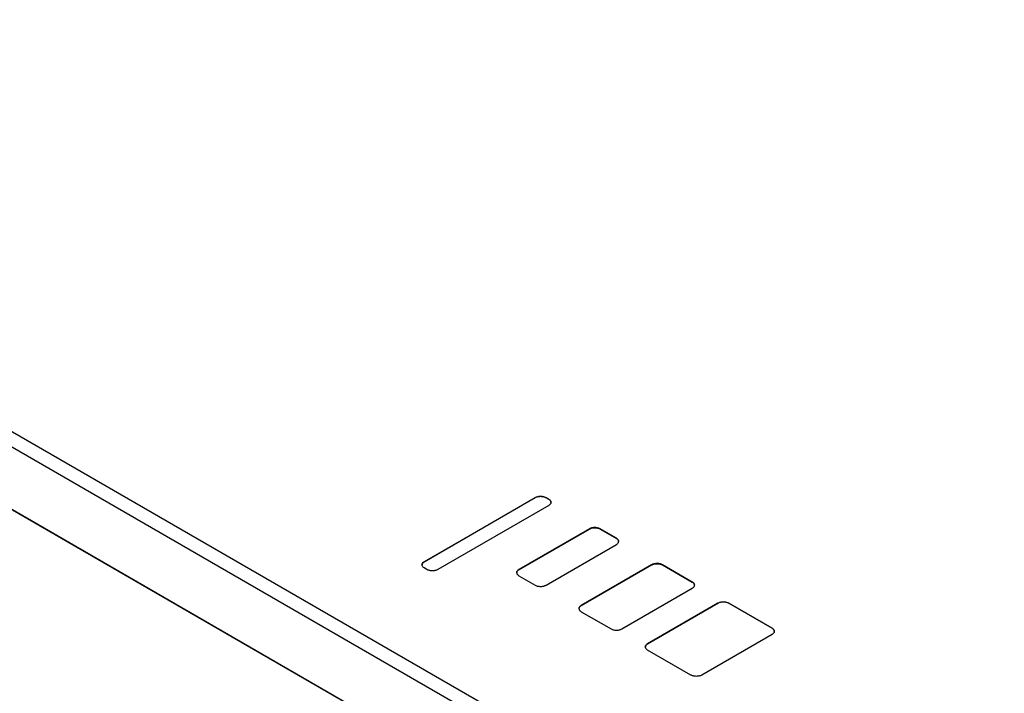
# Model space of a CAD drawing. Header units: millimetres. Extents: x 8 to 944, y 12 to 434.
# Tile 12 of 16: x 758 to 810, y 75 to 110. Entities that reach past the tile are written whole.
import ezdxf

# ---------------------------------------------------------------- set-up
doc = ezdxf.new("R2010")
doc.units = ezdxf.units.MM

msp = doc.modelspace()

# ---------------------------------------------------------------- linework, layer by layer
at = {"color": 7, "linetype": 'Continuous', "lineweight": 30}
for p, q in [((627.948, 163.643), (861.293, 28.936)), ((860.94, 28.323), (627.594, 163.031)), ((627.594, 159.765), (860.94, 25.057)), ((861.293, 24.853), (627.948, 159.56)), ((779.198, 81.961), (784.996, 85.309)), ((784.996, 85.3), (779.198, 81.953)), ((785.703, 84.9), (779.905, 81.553)), ((785.562, 85.309), (785.703, 85.227)), ((785.703, 85.219), (785.562, 85.3)), ((787.825, 83.676), (784.148, 81.553)), ((784.148, 81.545), (787.825, 83.668)), ((789.239, 83.186), (788.39, 83.676)), ((788.39, 83.668), (789.239, 83.178)), ((785.562, 80.737), (789.239, 82.859)), ((791.077, 81.798), (787.401, 79.675)), ((787.401, 79.667), (791.077, 81.79)), ((793.199, 80.9), (791.643, 81.798)), ((791.643, 81.79), (793.199, 80.892)), ((779.34, 81.553), (779.198, 81.635)), ((784.148, 81.227), (784.996, 80.737)), ((789.522, 78.451), (793.199, 80.574)), ((790.865, 77.675), (794.542, 79.798)), ((794.542, 79.79), (790.865, 77.667)), ((795.108, 79.798), (797.371, 78.492)), ((797.371, 78.483), (795.108, 79.79)), ((787.401, 79.349), (788.956, 78.451)), ((797.371, 78.165), (793.694, 76.042)), ((793.128, 76.042), (790.865, 77.349))]:
    msp.add_line(p, q, dxfattribs=at)
for points, knots in [([(943.304, 78.61), (942.506, 79.077), (939.312, 80.95), (933.721, 84.225), (926.532, 88.433), (919.342, 92.636), (912.153, 96.835), (904.963, 101.03), (897.773, 105.221), (890.584, 109.408), (883.394, 113.59), (876.204, 117.768), (869.015, 121.942), (861.825, 126.112), (854.635, 130.278), (847.445, 134.439), (840.256, 138.596), (833.066, 142.749), (825.876, 146.898), (818.686, 151.042), (811.497, 155.182), (804.307, 159.318), (797.117, 163.45), (789.928, 167.578), (782.738, 171.701), (775.548, 175.82), (768.359, 179.935), (761.169, 184.045), (753.979, 188.152), (746.79, 192.254), (739.6, 196.352), (732.41, 200.445), (726.577, 203.764), (723.139, 205.717), (722.098, 206.309)], [0, 0, 0, 0, 0.010819, 0.043321, 0.075823, 0.108325, 0.140828, 0.17333, 0.205832, 0.238334, 0.270836, 0.303338, 0.33584, 0.368343, 0.400845, 0.433347, 0.465849, 0.498351, 0.530853, 0.563355, 0.595858, 0.62836, 0.660862, 0.693364, 0.725866, 0.758368, 0.79087, 0.823373, 0.855875, 0.888377, 0.920879, 0.953381, 0.985883, 1, 1, 1, 1]), ([(784.996, 85.309), (785.019, 85.32), (785.064, 85.343), (785.145, 85.365), (785.23, 85.376), (785.31, 85.377), (785.383, 85.37), (785.448, 85.356), (785.509, 85.336), (785.544, 85.318), (785.562, 85.309)], [0, 0, 0, 0, 0.144287, 0.28406, 0.421617, 0.558475, 0.666385, 0.775279, 0.886061, 1, 1, 1, 1]), ([(785.562, 85.3), (785.539, 85.312), (785.494, 85.335), (785.414, 85.357), (785.329, 85.368), (785.248, 85.369), (785.175, 85.361), (785.11, 85.348), (785.049, 85.328), (785.014, 85.31), (784.996, 85.3)], [0, 0, 0, 0, 0.1442868, 0.2840598, 0.4216166, 0.5584748, 0.6663852, 0.7752789, 0.8860607, 1, 1, 1, 1]), ([(785.703, 85.227), (785.723, 85.214), (785.763, 85.188), (785.801, 85.141), (785.821, 85.092), (785.822, 85.046), (785.809, 85.004), (785.785, 84.966), (785.751, 84.931), (785.719, 84.911), (785.703, 84.9)], [0, 0, 0, 0, 0.144287, 0.28406, 0.421617, 0.558475, 0.666385, 0.775279, 0.886061, 1, 1, 1, 1]), ([(785.818, 85.056), (785.819, 85.063), (785.82, 85.083), (785.808, 85.116), (785.786, 85.153), (785.751, 85.188), (785.719, 85.209), (785.703, 85.219)], [0, 0, 0, 0, 0.117221, 0.332975, 0.550696, 0.772191, 1, 1, 1, 1]), ([(788.39, 83.676), (788.368, 83.687), (788.323, 83.71), (788.242, 83.732), (788.157, 83.744), (788.077, 83.744), (788.003, 83.737), (787.939, 83.723), (787.877, 83.703), (787.843, 83.685), (787.825, 83.676)], [0, 0, 0, 0, 0.144287, 0.28406, 0.421617, 0.558475, 0.666385, 0.775279, 0.886061, 1, 1, 1, 1]), ([(787.825, 83.668), (787.848, 83.679), (787.892, 83.702), (787.973, 83.724), (788.058, 83.735), (788.139, 83.736), (788.212, 83.728), (788.276, 83.715), (788.338, 83.695), (788.373, 83.677), (788.39, 83.668)], [0, 0, 0, 0, 0.144287, 0.28406, 0.421617, 0.558475, 0.666385, 0.775279, 0.886061, 1, 1, 1, 1]), ([(789.239, 82.859), (789.259, 82.873), (789.298, 82.898), (789.336, 82.945), (789.356, 82.994), (789.357, 83.041), (789.344, 83.083), (789.321, 83.12), (789.287, 83.156), (789.255, 83.176), (789.239, 83.186)], [0, 0, 0, 0, 0.1442868, 0.2840598, 0.4216166, 0.5584748, 0.6663852, 0.7752789, 0.8860607, 1, 1, 1, 1]), ([(789.239, 83.178), (789.259, 83.165), (789.299, 83.139), (789.336, 83.092), (789.355, 83.05), (789.354, 83.024), (789.354, 83.014)], [0, 0, 0, 0, 0.288662, 0.568294, 0.843492, 1, 1, 1, 1]), ([(779.198, 81.635), (779.178, 81.648), (779.139, 81.674), (779.101, 81.721), (779.081, 81.77), (779.08, 81.816), (779.093, 81.858), (779.116, 81.896), (779.15, 81.931), (779.182, 81.951), (779.198, 81.961)], [0, 0, 0, 0, 0.144287, 0.28406, 0.421617, 0.558475, 0.666385, 0.775279, 0.886061, 1, 1, 1, 1]), ([(779.198, 81.953), (779.178, 81.94), (779.139, 81.914), (779.101, 81.867), (779.082, 81.825), (779.083, 81.799), (779.083, 81.79)], [0, 0, 0, 0, 0.288662, 0.568294, 0.843492, 1, 1, 1, 1]), ([(791.643, 81.798), (791.62, 81.81), (791.576, 81.832), (791.495, 81.854), (791.41, 81.866), (791.329, 81.867), (791.256, 81.859), (791.191, 81.845), (791.13, 81.826), (791.095, 81.807), (791.077, 81.798)], [0, 0, 0, 0, 0.144287, 0.28406, 0.421617, 0.558475, 0.666385, 0.775279, 0.886061, 1, 1, 1, 1]), ([(791.077, 81.79), (791.1, 81.801), (791.145, 81.824), (791.226, 81.846), (791.311, 81.858), (791.391, 81.858), (791.464, 81.851), (791.529, 81.837), (791.59, 81.817), (791.625, 81.799), (791.643, 81.79)], [0, 0, 0, 0, 0.144287, 0.28406, 0.421617, 0.558475, 0.666385, 0.775279, 0.886061, 1, 1, 1, 1]), ([(779.905, 81.553), (779.882, 81.542), (779.838, 81.519), (779.757, 81.497), (779.672, 81.486), (779.591, 81.485), (779.518, 81.492), (779.454, 81.506), (779.392, 81.526), (779.357, 81.544), (779.34, 81.553)], [0, 0, 0, 0, 0.144287, 0.28406, 0.421617, 0.558475, 0.666385, 0.775279, 0.886061, 1, 1, 1, 1]), ([(784.148, 81.553), (784.128, 81.54), (784.088, 81.514), (784.051, 81.468), (784.031, 81.419), (784.029, 81.372), (784.042, 81.33), (784.066, 81.292), (784.1, 81.257), (784.132, 81.237), (784.148, 81.227)], [0, 0, 0, 0, 0.144287, 0.28406, 0.421617, 0.558475, 0.666385, 0.775279, 0.886061, 1, 1, 1, 1]), ([(784.033, 81.382), (784.032, 81.389), (784.031, 81.409), (784.043, 81.442), (784.066, 81.479), (784.1, 81.515), (784.132, 81.535), (784.148, 81.545)], [0, 0, 0, 0, 0.117221, 0.332975, 0.550696, 0.772191, 1, 1, 1, 1]), ([(793.199, 80.574), (793.219, 80.587), (793.258, 80.613), (793.296, 80.659), (793.316, 80.708), (793.317, 80.755), (793.304, 80.797), (793.281, 80.834), (793.246, 80.87), (793.215, 80.89), (793.199, 80.9)], [0, 0, 0, 0, 0.1442868, 0.2840598, 0.4216166, 0.5584748, 0.6663852, 0.7752789, 0.8860607, 1, 1, 1, 1]), ([(793.199, 80.892), (793.219, 80.879), (793.258, 80.853), (793.295, 80.806), (793.315, 80.764), (793.314, 80.738), (793.314, 80.728)], [0, 0, 0, 0, 0.288662, 0.568294, 0.843492, 1, 1, 1, 1]), ([(784.996, 80.737), (785.019, 80.725), (785.064, 80.703), (785.145, 80.681), (785.23, 80.669), (785.31, 80.668), (785.383, 80.676), (785.448, 80.689), (785.509, 80.709), (785.544, 80.728), (785.562, 80.737)], [0, 0, 0, 0, 0.144287, 0.28406, 0.421617, 0.558475, 0.666385, 0.775279, 0.886061, 1, 1, 1, 1]), ([(794.542, 79.798), (794.565, 79.809), (794.61, 79.832), (794.691, 79.854), (794.776, 79.866), (794.856, 79.866), (794.929, 79.859), (794.994, 79.845), (795.055, 79.825), (795.09, 79.807), (795.108, 79.798)], [0, 0, 0, 0, 0.144287, 0.28406, 0.421617, 0.558475, 0.666385, 0.775279, 0.886061, 1, 1, 1, 1]), ([(795.108, 79.79), (795.085, 79.801), (795.04, 79.824), (794.96, 79.846), (794.875, 79.857), (794.794, 79.858), (794.721, 79.851), (794.656, 79.837), (794.595, 79.817), (794.56, 79.799), (794.542, 79.79)], [0, 0, 0, 0, 0.144287, 0.28406, 0.421617, 0.558475, 0.666385, 0.775279, 0.886061, 1, 1, 1, 1]), ([(787.401, 79.675), (787.381, 79.662), (787.341, 79.636), (787.303, 79.59), (787.283, 79.541), (787.282, 79.494), (787.295, 79.452), (787.319, 79.415), (787.353, 79.379), (787.385, 79.359), (787.401, 79.349)], [0, 0, 0, 0, 0.144287, 0.28406, 0.421617, 0.558475, 0.666385, 0.775279, 0.886061, 1, 1, 1, 1]), ([(787.286, 79.504), (787.285, 79.511), (787.283, 79.531), (787.296, 79.564), (787.318, 79.601), (787.353, 79.637), (787.385, 79.657), (787.401, 79.667)], [0, 0, 0, 0, 0.117221, 0.332975, 0.550696, 0.772191, 1, 1, 1, 1]), ([(788.956, 78.451), (788.979, 78.439), (789.024, 78.417), (789.105, 78.395), (789.189, 78.383), (789.27, 78.383), (789.343, 78.39), (789.408, 78.404), (789.469, 78.423), (789.504, 78.442), (789.522, 78.451)], [0, 0, 0, 0, 0.1442868, 0.2840598, 0.4216166, 0.5584748, 0.6663852, 0.7752789, 0.8860607, 1, 1, 1, 1]), ([(797.371, 78.492), (797.391, 78.479), (797.43, 78.453), (797.468, 78.406), (797.488, 78.357), (797.489, 78.311), (797.476, 78.268), (797.453, 78.231), (797.418, 78.196), (797.387, 78.175), (797.371, 78.165)], [0, 0, 0, 0, 0.144287, 0.28406, 0.421617, 0.558475, 0.666385, 0.775279, 0.886061, 1, 1, 1, 1]), ([(797.486, 78.32), (797.486, 78.327), (797.488, 78.347), (797.476, 78.38), (797.453, 78.418), (797.418, 78.453), (797.387, 78.473), (797.371, 78.483)], [0, 0, 0, 0, 0.117221, 0.332975, 0.550696, 0.772191, 1, 1, 1, 1]), ([(790.865, 77.349), (790.845, 77.362), (790.806, 77.388), (790.768, 77.434), (790.748, 77.483), (790.747, 77.53), (790.76, 77.572), (790.783, 77.609), (790.818, 77.645), (790.849, 77.665), (790.865, 77.675)], [0, 0, 0, 0, 0.144287, 0.28406, 0.421617, 0.558475, 0.666385, 0.775279, 0.886061, 1, 1, 1, 1]), ([(790.865, 77.667), (790.845, 77.654), (790.806, 77.628), (790.769, 77.581), (790.749, 77.539), (790.75, 77.513), (790.75, 77.504)], [0, 0, 0, 0, 0.288662, 0.568294, 0.843492, 1, 1, 1, 1]), ([(793.694, 76.042), (793.671, 76.031), (793.626, 76.008), (793.545, 75.986), (793.461, 75.975), (793.38, 75.974), (793.307, 75.982), (793.242, 75.995), (793.181, 76.015), (793.146, 76.033), (793.128, 76.042)], [0, 0, 0, 0, 0.1442868, 0.2840598, 0.4216166, 0.5584748, 0.6663852, 0.7752789, 0.8860607, 1, 1, 1, 1])]:
    msp.add_open_spline(points, degree=3, knots=knots, dxfattribs=at)

doc.saveas('drawing.dxf')
